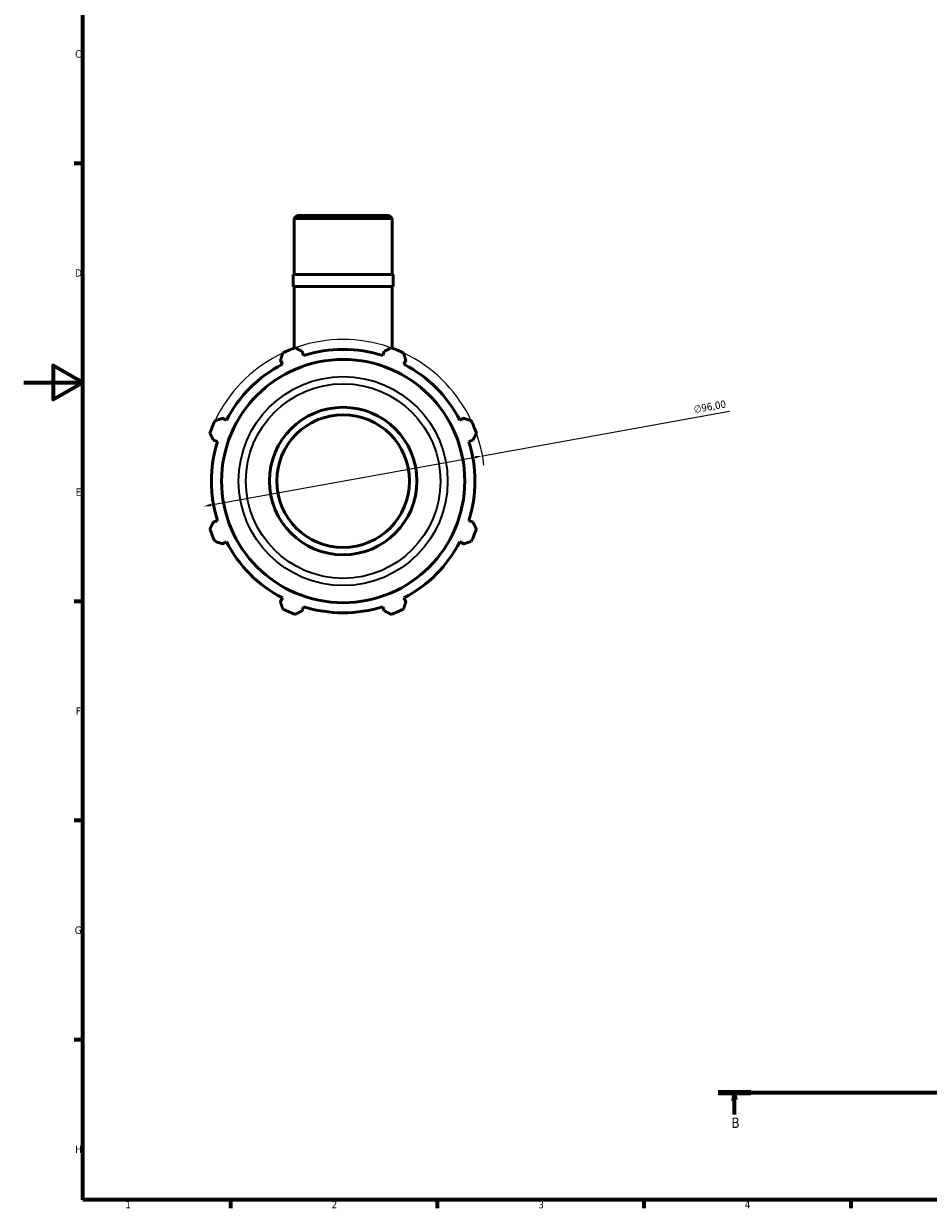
# Model space of a CAD drawing. Header units: millimetres. Extents: x 0 to 931, y 0 to 822.
# Tile 1 of 6: x 0 to 307, y 17 to 419. Entities that reach past the tile are written whole.
import ezdxf

# ---------------------------------------------------------------- set-up
doc = ezdxf.new("R2010")
doc.units = ezdxf.units.MM
doc.linetypes.add('CHAIN', pattern=[0.7087, 0.4724, -0.0591, 0.1181, -0.0591])
for name, color, linetype, lineweight in [('Border (ISO)', 7, 'Continuous', 70), ('Dimension (ISO)', 7, 'Continuous', 25), ('Section Line (ISO)', 7, 'CHAIN', 70), ('Visible (ISO)', 7, 'Continuous', 50), ('Visible Narrow (ISO)', 7, 'Continuous', 35)]:
    doc.layers.add(name, color=color, linetype=linetype, lineweight=lineweight)
doc.styles.add('Label Text (ISO)', font='tahoma.ttf')
doc.styles.add('Note Text (ISO)', font='tahoma.ttf')
doc.dimstyles.new('Default (ISO)', dxfattribs={"dimtxt": 2.5, "dimasz": 2.5, "dimexe": 3.175, "dimexo": 0, "dimgap": 0.762, "dimtad": 1, "dimrnd": 1e-08, "dimzin": 0, "dimtxsty": 'Note Text (ISO)', "dimcen": 0.09, "dimdle": 10, "dimclrd": 256, "dimclre": 256, "dimclrt": 232, "dimazin": 0, "dimtfac": 1.40208, "dimtmove": 0, "dimatfit": 3, "dimfxl": 1, "dimtolj": 1, "dimtzin": 0, "dimlwd": -1, "dimlwe": -1, "dimarcsym": 0})

# ---------------------------------------------------------------- blocks, each defined once
blk = doc.blocks.new('Borders Default Border')
at = {"layer": 'Border (ISO)'}
for p, q in [((20, 371.25), (17.1, 371.25)), ((20, 222.75), (17.1, 222.75)), ((20, 148.5), (17.1, 148.5)), ((20, 74.25), (17.1, 74.25)), ((70.08, 20), (70.08, 17.1)), ((140.17, 20), (140.17, 17.1)), ((210.25, 20), (210.25, 17.1)), ((280.33, 20), (280.33, 17.1))]:
    blk.add_line(p, q, dxfattribs=at)
at = {"layer": 'Border (ISO)', "flags": 128}
for points in [[(20, 20), (20, 574), (821, 574), (821, 20), (20, 20)], [(0, 297), (20, 297), (10, 302.77), (10, 291.23), (20, 297)]]:
    blk.add_lwpolyline(points, dxfattribs=at)
at = {"layer": 'Border (ISO)', "color": 232, "true_color": 0xca0064, "char_height": 2.5, "attachment_point": 7, "style": 'Note Text (ISO)'}
for s, insert in [('C', (17.43, 407.08)), ('D', (17.43, 332.88)), ('E', (17.64, 258.63)), ('F', (17.7, 184.38)), ('G', (17.31, 110.08)), ('H', (17.44, 35.88)), ('1', (34.48, 17.1)), ('2', (104.37, 17.1)), ('3', (174.43, 17.05)), ('4', (244.42, 17.1))]:
    blk.add_mtext(s, dxfattribs=dict(at, insert=insert))
blk = doc.blocks.new('2dTransSection0')
at = {"layer": 'Section Line (ISO)', "linetype": 'CHAIN'}
blk.add_line((235.42, 56.35), (678.66, 56.35), dxfattribs=at)
at = {"layer": 'Section Line (ISO)', "linetype": 'Continuous', "lineweight": 140}
for p, q in [((235.42, 56.35), (246.44, 56.35)), ((667.64, 56.35), (678.66, 56.35))]:
    blk.add_line(p, q, dxfattribs=at)
at = {"layer": 'Section Line (ISO)', "linetype": 'Continuous'}
for p, q in [((240.93, 56.35), (240.43, 53.85)), ((240.93, 53.85), (240.93, 56.35)), ((241.43, 53.85), (240.93, 56.35)), ((673.15, 56.35), (672.65, 53.85)), ((673.15, 53.85), (673.15, 56.35)), ((673.65, 53.85), (673.15, 56.35)), ((240.43, 53.85), (241.43, 53.85)), ((240.93, 48.91), (240.93, 53.85)), ((672.65, 53.85), (673.65, 53.85)), ((673.15, 48.91), (673.15, 53.85))]:
    blk.add_line(p, q, dxfattribs=at)
at = {"layer": 'Section Line (ISO)', "linetype": 'Continuous', "flags": 128}
for points in [[(241.43, 53.85), (240.93, 56.35), (240.43, 53.85), (241.43, 53.85)], [(673.65, 53.85), (673.15, 56.35), (672.65, 53.85), (673.65, 53.85)]]:
    blk.add_lwpolyline(points, dxfattribs=at)
at = {"layer": 'Section Line (ISO)'}
for points in [[(241.43, 53.85), (240.93, 56.35), (240.43, 53.85), (241.43, 53.85)], [(673.65, 53.85), (673.15, 56.35), (672.65, 53.85), (673.65, 53.85)]]:
    blk.add_solid(points, dxfattribs=at)
at = {"layer": 'Section Line (ISO)', "char_height": 3.5, "attachment_point": 7, "style": 'Label Text (ISO)'}
for insert in [(239.86, 44.35), (672.08, 44.35)]:
    blk.add_mtext('B', dxfattribs=dict(at, insert=insert))
blk = doc.blocks.new('*D14')
at = {"layer": 'Defpoints', "color": 0, "transparency": 16777216}
for p in [(155.51, 272.14), (61.05, 255.06)]:
    blk.add_point(p, dxfattribs=at)
at = {"layer": 'Dimension (ISO)', "transparency": 16777216}
for p, q in [((155.51, 272.14), (239.2, 287.28)), ((63.51, 255.5), (153.05, 271.7))]:
    blk.add_line(p, q, dxfattribs=at)
blk.add_arc((108.28, 263.6), 48, 6.4634, 154.792, dxfattribs=at)
for points in [[(152.98, 272.11), (153.13, 271.29), (155.51, 272.14)], [(63.43, 255.91), (63.58, 255.09), (61.05, 255.06)]]:
    blk.add_solid(points, dxfattribs=at)
at = {"layer": 'Dimension (ISO)', "color": 232, "true_color": 0xca0064, "transparency": 16777216, "insert": (226.93, 289.1), "char_height": 2.5, "attachment_point": 1, "rotation": 10.2533, "style": 'Note Text (ISO)'}
blk.add_mtext('\\A1;∅96,00', dxfattribs=at)

msp = doc.modelspace()

# ---------------------------------------------------------------- linework, layer by layer
at = {"layer": 'Visible (ISO)'}
for p, q in [((92.6544, 353.5992), (91.6569, 352.6018)), ((92.6544, 353.5992), (123.9084, 353.5992)), ((123.9084, 353.5992), (124.9059, 352.6018)), ((124.9059, 352.6018), (91.6569, 352.6018)), ((91.6569, 333.5992), (91.6569, 352.6018)), ((124.9059, 333.5992), (124.9059, 352.6018)), ((125.2384, 333.5992), (91.3244, 333.5992)), ((91.3244, 329.5992), (91.3244, 333.5992)), ((125.2384, 329.5992), (125.2384, 333.5992)), ((125.2384, 329.5992), (91.3244, 329.5992)), ((91.6569, 308.6284), (91.6569, 329.5992)), ((124.9059, 308.6284), (124.9059, 329.5992)), ((94.8579, 306.1731), (94.4249, 307.5465)), ((122.1379, 307.5465), (121.7049, 306.1731)), ((87.004, 304.4727), (87.669, 303.1954)), ((128.8939, 303.1954), (129.5588, 304.4727)), ((68.6852, 284.2117), (67.408, 284.8766)), ((149.1549, 284.8766), (147.8776, 284.2117)), ((64.3341, 277.4557), (65.7075, 277.0227)), ((150.8553, 277.0227), (152.2287, 277.4557)), ((65.7075, 250.1757), (64.3341, 249.7427)), ((152.2287, 249.7427), (150.8553, 250.1757)), ((67.408, 242.3218), (68.6852, 242.9868)), ((147.8776, 242.9868), (149.1549, 242.3218)), ((87.669, 224.0031), (87.004, 222.7258)), ((94.4249, 219.6519), (94.8579, 221.0253)), ((121.7049, 221.0253), (122.1379, 219.6519)), ((129.5588, 222.7258), (128.8939, 224.0031))]:
    msp.add_line(p, q, dxfattribs=at)
for radius in [41.2237, 25, 22.5]:
    msp.add_circle((108.2814, 263.5992), radius, dxfattribs=at)
for radius, start, end in [(48, 109.791984, 115.208016), (44.64, 72.5, 107.5), (48, 64.791984, 70.208016), (44.64, 117.5, 152.5), (44.64, 27.5, 62.5), (48, 154.791984, 160.208016), (48, 19.791984, 25.208016), (44.64, 162.5, 197.5), (44.64, 342.5, 17.5), (48, 199.791984, 205.208016), (48, 334.791984, 340.208016), (44.64, 207.5, 242.5), (44.64, 297.5, 332.5), (44.64, 252.5, 287.5), (48, 244.791984, 250.208016), (48, 289.791984, 295.208016)]:
    msp.add_arc((108.2814, 263.5992), radius, start, end, dxfattribs=at)
for points, weights in [([(87.004, 304.4727), (87.4125, 305.7243), (87.8379, 307.0281)], [1.00243851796, 1.00162742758, 1]), ([(92.0283, 308.7638), (93.2511, 308.1427), (94.4249, 307.5465)], [1, 1.00162742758, 1.00243851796]), ([(122.1379, 307.5465), (123.3118, 308.1427), (124.5345, 308.7638)], [1.00243851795, 1.00162742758, 1]), ([(128.7249, 307.0281), (129.1503, 305.7243), (129.5588, 304.4727)], [1, 1.00162742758, 1.00243851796]), ([(64.8526, 284.0427), (66.1563, 284.4682), (67.408, 284.8766)], [1, 1.00162742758, 1.00243851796]), ([(149.1549, 284.8766), (150.4065, 284.4682), (151.7103, 284.0427)], [1.00243851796, 1.00162742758, 1]), ([(64.3341, 277.4557), (63.7379, 278.6296), (63.1169, 279.8523)], [1.00243851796, 1.00162742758, 1]), ([(153.446, 279.8523), (152.8249, 278.6296), (152.2287, 277.4557)], [1, 1.00162742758, 1.00243851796]), ([(63.1169, 247.3461), (63.7379, 248.5689), (64.3341, 249.7427)], [1, 1.00162742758, 1.00243851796]), ([(152.2287, 249.7427), (152.8249, 248.5689), (153.446, 247.3461)], [1.00243851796, 1.00162742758, 1]), ([(67.408, 242.3218), (66.1563, 242.7303), (64.8526, 243.1557)], [1.00243851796, 1.00162742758, 1]), ([(151.7103, 243.1557), (150.4065, 242.7303), (149.1549, 242.3218)], [1, 1.00162742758, 1.00243851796]), ([(87.8379, 220.1704), (87.4125, 221.4741), (87.004, 222.7258)], [1, 1.00162742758, 1.00243851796]), ([(129.5588, 222.7258), (129.1503, 221.4741), (128.7249, 220.1704)], [1.00243851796, 1.00162742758, 1]), ([(94.4249, 219.6519), (93.2511, 219.0557), (92.0283, 218.4347)], [1.00243851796, 1.00162742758, 1]), ([(124.5345, 218.4347), (123.3118, 219.0557), (122.1379, 219.6519)], [1, 1.00162742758, 1.00243851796])]:
    msp.add_rational_spline(points, weights, degree=2, dxfattribs=at)
at = {"layer": 'Visible Narrow (ISO)'}
for radius in [35.4209, 32.9755]:
    msp.add_circle((108.2814, 263.5992), radius, dxfattribs=at)

# ---------------------------------------------------------------- block references
msp.add_blockref('Borders Default Border', (0, 0))
at = {"layer": 'Section Line (ISO)'}
msp.add_blockref('2dTransSection0', (0, 0), dxfattribs=at)

# ---------------------------------------------------------------- dimensions: what is measured, and where the dimension line sits
at = {"layer": 'Dimension (ISO)'}
dim = msp.add_diameter_dim_2p(p1=(61.0479, 255.0552), p2=(155.5149, 272.1432), dimstyle='Default (ISO)', override={"dimdec": 2, "dimlfac": 1, "dimtp": 0, "dimtm": 0, "dimtdec": 2, "dimatfit": 2}, dxfattribs=at)
dim.commit()
dim.dimension.update_dxf_attribs({"geometry": '*D14', "text_midpoint": (233.0407, 286.1667), "dimtype": 163})

doc.saveas('drawing.dxf')
